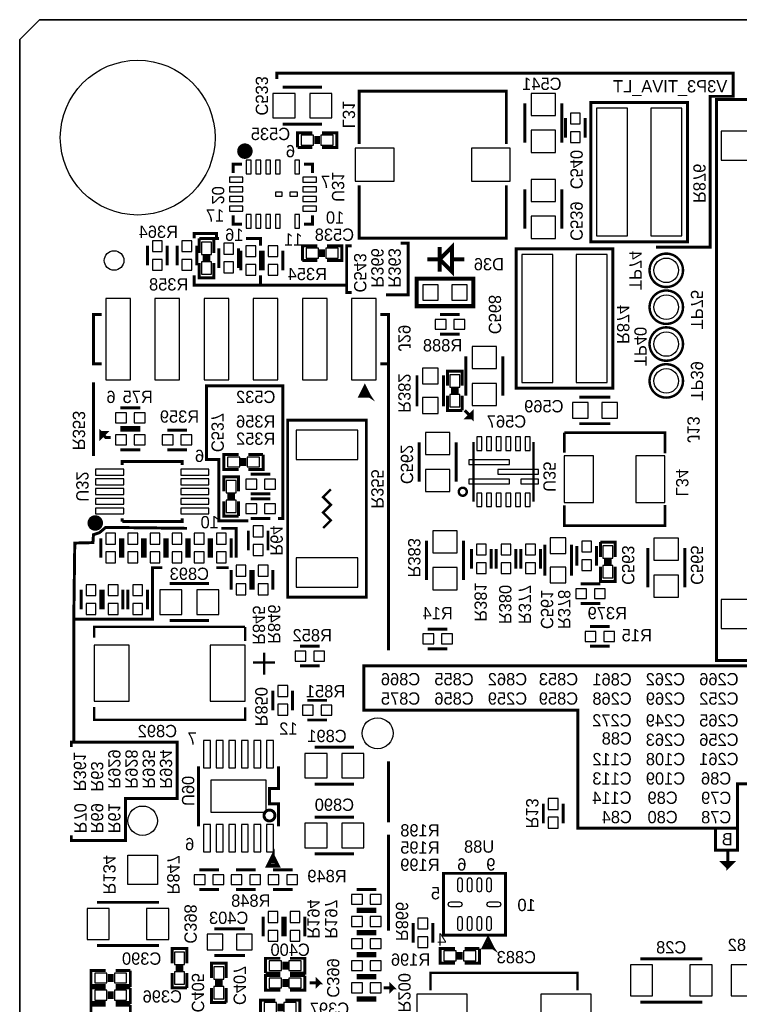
# Model space of a CAD drawing. Extents: x -53 to 531, y -106 to 304.
# Tile 26 of 66: x 0 to 37, y 68 to 119. Entities that reach past the tile are written whole.
import ezdxf
from ezdxf.enums import TextEntityAlignment as Align

# ---------------------------------------------------------------- set-up
doc = ezdxf.new("R2010")
doc.units = 0
for name, color, linetype in [('BOARD_GEOMETRY_OUTLINE', 3, 'CONTINUOUS'), ('BOARD_GEOMETRY_SILKSCREEN_B', 1, 'CONTINUOUS'), ('PACKAGE_GEOMETRY_SILKSCREEN_B', 4, 'CONTINUOUS'), ('PIN_B', 5, 'CONTINUOUS'), ('REF_DES_SILKSCREEN_B', 6, 'CONTINUOUS')]:
    doc.layers.add(name, color=color, linetype=linetype)

msp = doc.modelspace()

# ---------------------------------------------------------------- linework, layer by layer
at = {"layer": 'BOARD_GEOMETRY_OUTLINE'}
for points in [[(2.54, 119.38), (1.016, 119.38), (0, 118.364), (0, 116.84)], [(174.93234, 119.38), (2.54, 119.38)], [(174.93234, 119.38), (2.54, 119.38)], [(0, 116.84), (0, 2.921)]]:
    msp.add_lwpolyline(points, dxfattribs=at)
msp.add_lwpolyline([(177.8, 1.016), (176.784, 0), (175.33874, 0), (1.524, 0), (1.016, 0), (0, 1.016), (0, 2.921), (0, 116.84), (0, 118.364), (1.016, 119.38), (2.54, 119.38), (174.93234, 119.38), (176.784, 119.38), (177.8, 118.364), (177.8, 116.80444), (177.8, 4.445), (177.8, 4.572)], close=True, dxfattribs=at)
at = {"layer": 'BOARD_GEOMETRY_SILKSCREEN_B', "const_width": 0.1524}
for points in [[(32.8676, 107.6198), (35.6616, 107.6198), (35.6616, 115.4176), (36.8554, 115.4176), (36.8554, 116.6114), (13.2842, 116.6114), (13.2842, 116.3066)], [(10.287, 108.077), (10.16, 108.077), (10.16, 108.331), (9.017, 108.331), (9.017, 108.077)], [(11.684, 108.077), (12.446, 108.077), (12.446, 107.696)], [(19.685, 107.823), (20.066, 107.823), (20.066, 105.156), (18.923, 105.156)], [(12.446, 105.664), (16.891, 105.664), (16.891, 107.696), (17.145, 107.696)], [(12.446, 106.172), (12.446, 105.664), (9.017, 105.664), (9.017, 106.172)], [(16.891, 105.664), (16.891, 105.283), (17.145, 105.283)], [(19.05, 101.6), (19.05, 86.9442)], [(3.81, 99.2886), (3.81, 100.6348)], [(11.811, 93.472), (10.287, 93.472), (10.287, 96.647), (9.652, 96.647), (9.652, 100.457), (13.589, 100.457), (13.589, 93.599), (13.335, 93.599)], [(19.05, 100.5332), (19.05, 100.457)], [(3.81, 96.8248), (3.81, 99.9998)], [(19.05, 100.1014), (19.05, 86.7918)], [(22.987, 99.187), (23.368, 98.806), (23.368, 99.06), (23.114, 98.806), (23.368, 98.806)], [(4.699, 97.79), (4.445, 97.79), (4.191, 98.044), (4.191, 97.79), (4.445, 98.044), (4.191, 98.044)], [(8.636, 93.091), (4.445, 93.1418), (4.1148, 92.8624), (3.81, 92.7608), (3.7846, 92.3544), (2.8448, 92.329), (2.794, 88.392), (6.858, 88.392), (6.858, 91.059), (7.366, 91.059)], [(10.414, 93.091), (11.176, 93.091), (11.176, 91.567)], [(10.795, 91.059), (10.16, 91.059)], [(2.794, 88.392), (2.794, 82.042), (2.667, 82.042)], [(42.164, 75.057), (38.735, 75.057), (38.735, 79.883), (37.084, 79.883), (37.084, 77.597), (28.829, 77.597), (28.829, 83.693), (17.78, 83.693), (17.78, 85.979), (43.053, 85.979), (43.053, 82.55), (43.815, 82.55), (43.815, 77.978), (45.974, 77.978), (45.974, 75.057), (44.831, 75.057)], [(2.667, 81.788), (2.667, 82.042), (8.128, 82.042), (8.128, 79.121), (5.461, 79.121), (5.461, 76.962), (2.667, 76.962), (2.667, 77.216)], [(19.05, 81.0514), (19.05, 77.9018)], [(19.05, 80.9244), (19.05, 78.3844)], [(37.084, 77.597), (37.084, 76.454), (35.941, 76.454), (35.941, 77.597)], [(19.05, 77.2668), (19.05, 72.2884)], [(36.576, 76.454), (36.576, 75.565), (36.83, 75.819), (36.322, 75.819), (36.576, 75.565)], [(14.986, 69.596), (15.494, 69.596), (15.367, 69.723), (15.367, 69.469), (15.494, 69.596)], [(18.796, 69.342), (19.304, 69.342), (19.177, 69.469), (19.177, 69.215), (19.304, 69.342)]]:
    msp.add_lwpolyline(points, dxfattribs=at)
at = {"layer": 'PACKAGE_GEOMETRY_SILKSCREEN_B'}
for points, const_width in [([(15.621, 115.8875), (13.589, 115.8875)], 0.1524), ([(17.535906, 112.961928), (17.535906, 115.687094), (25.136094, 115.687094), (25.136094, 112.961928)], 0.150114), ([(26.0985, 115.062), (26.0985, 113.03)], 0.1524), ([(28.0035, 115.062), (28.0035, 113.03)], 0.1524), ([(29.804106, 107.906058), (34.504122, 107.906058), (34.504122, 115.105942), (29.503878, 115.105942), (29.503878, 107.906058), (29.804106, 107.906058)], 0.1524), ([(43.89755, 115.261898), (35.997642, 115.261898), (35.997642, 86.261702), (43.89755, 86.261702), (43.89755, 86.622382)], 0.1524), ([(15.621, 113.9825), (13.589, 113.9825)], 0.1524), ([(28.194, 113.284), (28.194, 114.3)], 0.1524), ([(29.21, 113.284), (29.21, 114.3)], 0.1524), ([(15.113, 113.538), (14.351, 113.538), (14.351, 112.776)], 0.1524), ([(15.621, 112.776), (16.383, 112.776), (16.383, 113.538), (15.621, 113.538)], 0.1524), ([(15.2908, 112.9538), (15.2908, 113.3602)], 0.1524), ([(15.4432, 112.9538), (15.4432, 113.3602)], 0.1524), ([(14.351, 112.776), (15.113, 112.776)], 0.1524), ([(11.030966, 111.463074), (11.030966, 111.912908), (11.481054, 111.912908)], 0.150114), ([(14.680946, 111.912908), (15.131034, 111.912908), (15.131034, 111.463074)], 0.150114), ([(25.136094, 110.812072), (25.136094, 108.086906), (17.535906, 108.086906), (17.535906, 110.812072)], 0.150114), ([(26.0985, 108.585), (26.0985, 110.617)], 0.1524), ([(28.0035, 108.585), (28.0035, 110.617)], 0.1524), ([(11.481054, 108.813092), (11.030966, 108.813092), (11.030966, 109.262926)], 0.150114), ([(11.481054, 108.813092), (11.030966, 108.813092), (11.030966, 109.262926)], 0.150114), ([(15.131034, 109.262926), (15.131034, 108.813092), (14.680946, 108.813092)], 0.150114), ([(10.033, 107.315), (10.033, 108.077), (9.271, 108.077)], 0.1524), ([(9.271, 108.077), (9.271, 107.315)], 0.1524), ([(6.604, 107.696), (6.604, 106.68)], 0.1524), ([(7.62, 107.696), (7.62, 106.68)], 0.1524), ([(8.128, 107.696), (8.128, 106.68)], 0.1524), ([(9.144, 107.696), (9.144, 106.68)], 0.1524), ([(10.287, 107.569), (10.287, 106.553)], 0.1524), ([(11.303, 107.569), (11.303, 106.553)], 0.1524), ([(11.43, 107.442), (11.43, 106.426)], 0.1524), ([(12.446, 107.442), (12.446, 106.426)], 0.1524), ([(12.573, 106.426), (12.573, 107.442)], 0.1524), ([(13.589, 106.426), (13.589, 107.442)], 0.1524), ([(15.367, 107.696), (14.605, 107.696), (14.605, 106.934)], 0.1524), ([(15.5448, 107.1118), (15.5448, 107.5182)], 0.1524), ([(15.6972, 107.1118), (15.6972, 107.5182)], 0.1524), ([(15.875, 106.934), (16.637, 106.934), (16.637, 107.696), (15.875, 107.696)], 0.1524), ([(22.328886, 107.634024), (22.328886, 106.364024), (21.693886, 106.999024), (22.328886, 107.634024)], 0.210058), ([(21.693886, 107.634024), (21.693886, 106.364024)], 0.210058), ([(25.943306, 100.336858), (30.643322, 100.336858), (30.643322, 107.536742), (25.643078, 107.536742), (25.643078, 100.336858), (25.943306, 100.336858)], 0.1524), ([(9.271, 106.807), (9.271, 106.045), (10.033, 106.045), (10.033, 106.807)], 0.1524), ([(9.4488, 107.1372), (9.8552, 107.1372)], 0.1524), ([(9.4488, 106.9848), (9.8552, 106.9848)], 0.1524), ([(14.605, 106.934), (15.367, 106.934)], 0.1524), ([(21.693886, 106.999024), (21.058886, 106.999024)], 0.210058), ([(22.328886, 106.999024), (22.963886, 106.999024)], 0.210058), ([(23.429722, 105.99166), (20.512278, 105.99166), (20.512278, 104.57434), (23.429722, 104.57434), (23.429722, 105.99166)], 0.210058), ([(4.230116, 104.14), (3.81, 104.14), (3.81, 101.6), (4.230116, 101.6)], 0.1524), ([(19.05, 101.6), (19.05, 104.14), (18.629884, 104.14)], 0.1524), ([(22.733, 104.14), (21.717, 104.14)], 0.1524), ([(22.733, 103.124), (21.717, 103.124)], 0.1524), ([(23.0505, 101.981), (23.0505, 99.949)], 0.1524), ([(24.9555, 101.981), (24.9555, 99.949)], 0.1524), ([(19.05, 101.6), (18.629884, 101.6)], 0.1524), ([(22.86, 100.457), (22.86, 101.219), (22.098, 101.219), (22.098, 100.457)], 0.1524), ([(20.5232, 101.0031), (20.5232, 99.4029)], 0.1524), ([(21.8948, 99.4029), (21.8948, 101.0031)], 0.1524), ([(18.079974, 99.920044), (17.580102, 99.920044), (17.830038, 100.419916), (18.079974, 99.920044), (17.679924, 100.02012), (17.880076, 100.220018), (18.079974, 99.920044), (17.78, 100.119942)], 0.1524), ([(22.6822, 100.2792), (22.2758, 100.2792)], 0.1524), ([(22.098, 99.949), (22.098, 99.187), (22.86, 99.187)], 0.1524), ([(22.6822, 100.1268), (22.2758, 100.1268)], 0.1524), ([(22.86, 99.187), (22.86, 99.949)], 0.1524), ([(30.5181, 99.8728), (28.9179, 99.8728)], 0.1524), ([(5.207, 99.314), (6.223, 99.314)], 0.1524), ([(17.907, 89.535), (17.907, 98.679), (13.843, 98.679), (13.843, 89.535), (17.907, 89.535)], 0.1524), ([(5.207, 98.298), (6.223, 98.298)], 0.1524), ([(5.207, 98.171), (6.223, 98.171)], 0.1524), ([(8.636, 98.171), (7.62, 98.171)], 0.1524), ([(28.9179, 98.5012), (30.5181, 98.5012)], 0.1524), ([(28.134056, 98.036126), (33.333944, 98.036126), (33.333944, 96.970088)], 0.127), ([(28.134056, 97.003362), (28.134056, 98.036126)], 0.127), ([(5.207, 97.155), (6.223, 97.155)], 0.1524), ([(8.636, 97.155), (7.62, 97.155)], 0.1524), ([(20.6375, 97.536), (20.6375, 95.504)], 0.1524), ([(22.5425, 97.536), (22.5425, 95.504)], 0.1524), ([(23.438612, 97.561908), (23.438612, 94.462092)], 0.119888), ([(26.548588, 97.561908), (26.548588, 94.462092)], 0.119888), ([(11.303, 96.901), (10.541, 96.901), (10.541, 96.139), (11.303, 96.139)], 0.1524), ([(11.4808, 96.7232), (11.4808, 96.3168)], 0.1524), ([(11.6332, 96.7232), (11.6332, 96.3168)], 0.1524), ([(11.811, 96.139), (12.573, 96.139), (12.573, 96.901)], 0.1524), ([(12.573, 96.901), (11.811, 96.901)], 0.1524), ([(5.296916, 96.36633), (5.296916, 96.541336), (8.396732, 96.541336), (8.396732, 96.36633)], 0.150114), ([(11.303, 94.996), (11.303, 95.758), (10.541, 95.758), (10.541, 94.996)], 0.1524), ([(11.938, 95.885), (12.954, 95.885)], 0.1524), ([(15.675102, 93.107002), (16.074898, 93.507052), (15.675102, 93.907102), (16.074898, 94.306898), (15.675102, 94.706948), (16.074898, 95.106998)], 0.127), ([(11.1252, 94.8182), (10.7188, 94.8182)], 0.1524), ([(11.1252, 94.6658), (10.7188, 94.6658)], 0.1524), ([(11.938, 94.869), (12.954, 94.869)], 0.1524), ([(11.938, 94.615), (12.954, 94.615)], 0.1524), ([(10.541, 94.488), (10.541, 93.726), (11.303, 93.726)], 0.1524), ([(11.303, 93.726), (11.303, 94.488)], 0.1524), ([(33.333944, 94.293436), (33.333944, 93.225874), (28.134056, 93.225874), (28.134056, 94.285054)], 0.127), ([(8.396732, 93.616526), (8.396732, 93.44152), (5.296916, 93.44152)], 0.150114), ([(5.296916, 93.44152), (5.296916, 93.616526)], 0.150114), ([(11.938, 93.599), (12.954, 93.599)], 0.1524), ([(4.191, 92.583), (4.191, 91.567)], 0.1524), ([(5.207, 92.583), (5.207, 91.567)], 0.1524), ([(5.334, 92.583), (5.334, 91.567)], 0.1524), ([(6.35, 92.583), (6.35, 91.567)], 0.1524), ([(6.477, 91.567), (6.477, 92.583)], 0.1524), ([(7.493, 91.567), (7.493, 92.583)], 0.1524), ([(7.62, 92.583), (7.62, 91.567)], 0.1524), ([(8.636, 92.583), (8.636, 91.567)], 0.1524), ([(8.763, 91.567), (8.763, 92.583)], 0.1524), ([(9.779, 91.567), (9.779, 92.583)], 0.1524), ([(9.906, 91.567), (9.906, 92.583)], 0.1524), ([(10.922, 91.567), (10.922, 92.583)], 0.1524), ([(11.811, 92.964), (11.811, 91.948)], 0.1524), ([(12.827, 92.964), (12.827, 91.948)], 0.1524), ([(21.0185, 90.424), (21.0185, 92.456)], 0.1524), ([(22.9235, 90.424), (22.9235, 92.456)], 0.1524), ([(27.1272, 92.2401), (27.1272, 90.6399)], 0.1524), ([(28.4988, 90.6399), (28.4988, 92.2401)], 0.1524), ([(28.7782, 91.1606), (28.7782, 92.1766)], 0.1524), ([(29.7942, 91.1606), (29.7942, 92.1766)], 0.1524), ([(30.7594, 91.6178), (30.7594, 92.3798), (29.9974, 92.3798)], 0.1524), ([(29.9974, 92.3798), (29.9974, 91.6178)], 0.1524), ([(32.4485, 90.043), (32.4485, 92.075)], 0.1524), ([(34.3535, 90.043), (34.3535, 92.075)], 0.1524), ([(23.3426, 91.0082), (23.3426, 92.0242)], 0.1524), ([(24.3586, 91.0082), (24.3586, 92.0242)], 0.1524), ([(24.6126, 92.0242), (24.6126, 91.0082)], 0.1524), ([(25.6286, 92.0242), (25.6286, 91.0082)], 0.1524), ([(25.8826, 91.0082), (25.8826, 92.0242)], 0.1524), ([(26.8986, 91.0082), (26.8986, 92.0242)], 0.1524), ([(29.9974, 91.1098), (29.9974, 90.3478), (30.7594, 90.3478), (30.7594, 91.1098)], 0.1524), ([(30.1752, 91.44), (30.5816, 91.44)], 0.1524), ([(30.1752, 91.2876), (30.5816, 91.2876)], 0.1524), ([(10.922, 89.916), (10.922, 90.932)], 0.1524), ([(11.938, 89.916), (11.938, 90.932)], 0.1524), ([(12.065, 89.916), (12.065, 90.932)], 0.1524), ([(13.081, 89.916), (13.081, 90.932)], 0.1524), ([(7.747, 90.2335), (9.779, 90.2335)], 0.1524), ([(28.9814, 90.2208), (29.9974, 90.2208)], 0.1524), ([(3.175, 89.916), (3.175, 88.9)], 0.1524), ([(4.191, 89.916), (4.191, 88.9)], 0.1524), ([(4.318, 88.9), (4.318, 89.916)], 0.1524), ([(5.334, 88.9), (5.334, 89.916)], 0.1524), ([(5.588, 88.9), (5.588, 89.916)], 0.1524), ([(6.604, 88.9), (6.604, 89.916)], 0.1524), ([(28.9814, 89.2048), (29.9974, 89.2048)], 0.1524), ([(11.646916, 87.998046), (3.847084, 87.998046), (3.847084, 87.434674)], 0.127), ([(7.747, 88.3285), (9.779, 88.3285)], 0.1524), ([(11.646916, 87.260176), (11.646916, 87.998046)], 0.127), ([(30.48, 88.011), (29.464, 88.011)], 0.1524), ([(22.098, 87.884), (21.082, 87.884)], 0.1524), ([(14.478, 86.995), (15.494, 86.995)], 0.1524), ([(30.48, 86.995), (29.464, 86.995)], 0.1524), ([(12.6238, 86.6648), (12.6238, 85.5218)], 0.127), ([(22.098, 86.868), (21.082, 86.868)], 0.1524), ([(12.0523, 86.1568), (13.1953, 86.1568)], 0.127), ([(14.478, 85.979), (15.494, 85.979)], 0.1524), ([(13.081, 83.693), (13.081, 84.709)], 0.1524), ([(14.097, 83.693), (14.097, 84.709)], 0.1524), ([(15.875, 84.201), (14.859, 84.201)], 0.1524), ([(3.847084, 83.856322), (3.847084, 83.197954), (11.646916, 83.197954), (11.646916, 83.834478)], 0.127), ([(15.875, 83.185), (14.859, 83.185)], 0.1524), ([(17.272, 81.7753), (15.24, 81.7753)], 0.1524), ([(9.232392, 77.697076), (9.232392, 80.798924)], 0.1524), ([(13.373608, 80.798924), (13.373608, 79.64805), (12.902946, 79.64805), (12.902946, 78.84795), (13.373608, 78.84795), (13.373608, 77.697076)], 0.1524), ([(17.272, 79.8703), (15.24, 79.8703)], 0.1524), ([(27.051, 78.867), (27.051, 77.851)], 0.1524), ([(28.067, 78.867), (28.067, 77.851)], 0.1524), ([(17.272, 78.1685), (15.24, 78.1685)], 0.1524), ([(13.079222, 76.151232), (13.329158, 75.651106), (12.829286, 75.651106), (13.079222, 76.151232), (13.079222, 75.751182)], 0.199898), ([(17.272, 76.2635), (15.24, 76.2635)], 0.1524), ([(9.271, 75.438), (10.287, 75.438)], 0.1524), ([(11.176, 75.438), (12.192, 75.438)], 0.1524), ([(13.081, 75.438), (14.097, 75.438)], 0.1524), ([(24.394922, 75.259946), (21.895054, 75.259946), (21.895054, 72.060054), (25.094946, 72.060054), (25.094946, 75.259946), (24.394922, 75.259946)], 0.1524), ([(9.271, 74.422), (10.287, 74.422)], 0.1524), ([(11.176, 74.422), (12.192, 74.422)], 0.1524), ([(13.081, 74.422), (14.097, 74.422)], 0.1524), ([(17.399, 74.422), (18.415, 74.422)], 0.1524), ([(3.9878, 73.7616), (7.1882, 73.7616)], 0.1524), ([(17.399, 73.406), (18.415, 73.406)], 0.1524), ([(17.399, 73.279), (18.415, 73.279)], 0.1524), ([(12.573, 72.009), (12.573, 73.025)], 0.1524), ([(13.589, 72.009), (13.589, 73.025)], 0.1524), ([(13.716, 72.009), (13.716, 73.025)], 0.1524), ([(14.732, 72.009), (14.732, 73.025)], 0.1524), ([(11.6459, 72.39), (10.0457, 72.39)], 0.1524), ([(17.399, 72.263), (18.415, 72.263)], 0.1524), ([(20.32, 72.6948), (20.32, 71.6788)], 0.1524), ([(21.336, 72.6948), (21.336, 71.6788)], 0.1524), ([(17.399, 72.136), (18.415, 72.136)], 0.1524), ([(24.44496, 71.410068), (23.945088, 71.410068), (24.195024, 71.90994), (24.44496, 71.410068), (24.04491, 71.50989), (24.245062, 71.710042), (24.44496, 71.410068), (24.144986, 71.609966)], 0.1524), ([(7.1882, 71.5264), (3.9878, 71.5264)], 0.1524), ([(8.636, 70.612), (8.636, 71.374), (7.874, 71.374), (7.874, 70.612)], 0.1524), ([(22.479, 71.374), (21.717, 71.374), (21.717, 70.612), (22.479, 70.612)], 0.1524), ([(22.6568, 71.1962), (22.6568, 70.7898)], 0.1524), ([(22.8092, 71.1962), (22.8092, 70.7898)], 0.1524), ([(22.987, 70.612), (23.749, 70.612), (23.749, 71.374)], 0.1524), ([(23.749, 71.374), (22.987, 71.374)], 0.1524), ([(10.0457, 71.0184), (11.6459, 71.0184)], 0.1524), ([(13.462, 70.866), (12.7, 70.866), (12.7, 70.104)], 0.1524), ([(13.6398, 70.2818), (13.6398, 70.6882)], 0.1524), ([(13.7922, 70.2818), (13.7922, 70.6882)], 0.1524), ([(13.97, 70.104), (14.732, 70.104), (14.732, 70.866), (13.97, 70.866)], 0.1524), ([(17.399, 71.12), (18.415, 71.12)], 0.1524), ([(17.399, 70.993), (18.415, 70.993)], 0.1524), ([(32.0548, 70.8406), (35.2552, 70.8406)], 0.1524), ([(4.445, 70.231), (3.683, 70.231), (3.683, 69.469), (4.445, 69.469)], 0.1524), ([(4.953, 69.469), (5.715, 69.469), (5.715, 70.231)], 0.1524), ([(5.715, 70.231), (4.953, 70.231)], 0.1524), ([(8.4582, 70.4342), (8.0518, 70.4342)], 0.1524), ([(8.4582, 70.2818), (8.0518, 70.2818)], 0.1524), ([(10.668, 69.85), (10.668, 70.612), (9.906, 70.612), (9.906, 69.85)], 0.1524), ([(4.6228, 70.0532), (4.6228, 69.6468)], 0.1524), ([(4.7752, 70.0532), (4.7752, 69.6468)], 0.1524), ([(7.874, 70.104), (7.874, 69.342), (8.636, 69.342)], 0.1524), ([(8.636, 69.342), (8.636, 70.104)], 0.1524), ([(10.4902, 69.6722), (10.0838, 69.6722)], 0.1524), ([(12.7, 70.104), (13.462, 70.104)], 0.1524), ([(13.462, 69.977), (12.7, 69.977), (12.7, 69.215), (13.462, 69.215)], 0.1524), ([(13.6398, 69.7992), (13.6398, 69.3928)], 0.1524), ([(13.7922, 69.7992), (13.7922, 69.3928)], 0.1524), ([(13.97, 69.215), (14.732, 69.215), (14.732, 69.977)], 0.1524), ([(14.732, 69.977), (13.97, 69.977)], 0.1524), ([(17.399, 69.977), (18.415, 69.977)], 0.1524), ([(17.399, 69.85), (18.415, 69.85)], 0.1524), ([(28.81884, 69.215), (28.81884, 70.11797), (21.21916, 70.11797), (21.21916, 69.215)], 0.127), ([(4.445, 69.342), (3.683, 69.342), (3.683, 68.58), (4.445, 68.58)], 0.1524), ([(4.6228, 69.1642), (4.6228, 68.7578)], 0.1524), ([(4.7752, 69.1642), (4.7752, 68.7578)], 0.1524), ([(4.953, 68.58), (5.715, 68.58), (5.715, 69.342)], 0.1524), ([(5.715, 69.342), (4.953, 69.342)], 0.1524), ([(9.906, 69.342), (9.906, 68.58), (10.668, 68.58)], 0.1524), ([(10.4902, 69.5198), (10.0838, 69.5198)], 0.1524), ([(10.668, 68.58), (10.668, 69.342)], 0.1524), ([(13.208, 68.707), (12.446, 68.707), (12.446, 67.945)], 0.1524), ([(13.716, 67.945), (14.478, 67.945), (14.478, 68.707), (13.716, 68.707)], 0.1524), ([(17.399, 68.834), (18.415, 68.834)], 0.1524), ([(17.399, 68.707), (18.415, 68.707)], 0.1524), ([(4.445, 68.453), (3.683, 68.453), (3.683, 67.691), (4.445, 67.691)], 0.1524), ([(4.953, 67.691), (5.715, 67.691), (5.715, 68.453)], 0.1524), ([(5.715, 68.453), (4.953, 68.453)], 0.1524), ([(13.3858, 68.1228), (13.3858, 68.5292)], 0.1524), ([(13.5382, 68.1228), (13.5382, 68.5292)], 0.1524), ([(35.2552, 68.6054), (32.0548, 68.6054)], 0.1524)]:
    msp.add_lwpolyline(points, dxfattribs=dict(at, const_width=const_width))
for points, const_width in [([(11.833606, 112.585754, 0.99973), (11.433556, 112.585754, 1.00027), (11.833606, 112.585754)], 0.40005), ([(34.2646, 106.426, 1), (32.5374, 106.426, 1), (34.2646, 106.426)], 0.127), ([(34.2646, 104.521, 1), (32.5374, 104.521, 1), (34.2646, 104.521)], 0.127), ([(34.2646, 102.616, 1), (32.5374, 102.616, 1), (34.2646, 102.616)], 0.127), ([(34.2646, 100.711, 1), (32.5374, 100.711, 1), (34.2646, 100.711)], 0.127), ([(23.095204, 94.981776, 0.999985), (22.681438, 94.98203, 1.000015), (23.095204, 94.981776)], 0.127), ([(4.102608, 93.366844, 0.999786), (3.701796, 93.367098, 1.000215), (4.102608, 93.366844)], 0.40005), ([(13.185648, 78.248002, 0.999993), (12.620244, 78.248002, 1.000007), (13.185648, 78.248002)], 0.1524)]:
    msp.add_lwpolyline(points, format="xyb", dxfattribs=dict(at, const_width=const_width))
at = {"layer": 'PIN_B'}
for points in [[(13.081, 114.3), (14.224, 114.3), (14.224, 115.57), (13.081, 115.57)], [(14.986, 114.3), (16.129, 114.3), (16.129, 115.57), (14.986, 115.57)], [(27.686, 114.427), (27.686, 115.57), (26.416, 115.57), (26.416, 114.427)], [(28.956, 113.9952), (28.956, 114.554), (28.448, 114.554), (28.448, 113.9952)], [(29.803852, 114.808), (29.803852, 108.204), (31.404052, 108.204), (31.404052, 114.808)], [(32.603948, 114.808), (32.603948, 108.204), (34.204148, 108.204), (34.204148, 114.808)], [(27.686, 112.522), (27.686, 113.665), (26.416, 113.665), (26.416, 112.522)], [(28.956, 113.03), (28.956, 113.5888), (28.448, 113.5888), (28.448, 113.03)], [(38.147498, 113.611152), (36.242498, 113.611152), (36.242498, 112.112552), (38.147498, 112.112552)], [(14.5415, 113.411), (14.5415, 112.903), (15.1765, 112.903), (15.1765, 113.411)], [(15.5575, 113.411), (15.5575, 112.903), (16.1925, 112.903), (16.1925, 113.411)], [(19.336004, 112.737011), (17.336008, 112.737011), (17.336008, 111.036989), (19.336004, 111.036989)], [(25.335992, 112.737011), (23.335996, 112.737011), (23.335996, 111.036989), (25.335992, 111.036989)], [(11.956034, 111.413036), (11.956034, 112.11306), (11.706098, 112.11306), (11.706098, 111.413036)], [(12.455906, 111.413036), (12.455906, 112.11306), (12.20597, 112.11306), (12.20597, 111.413036)], [(12.956032, 111.413036), (12.956032, 112.11306), (12.706096, 112.11306), (12.706096, 111.413036)], [(13.455904, 111.413036), (13.455904, 112.11306), (13.205968, 112.11306), (13.205968, 111.413036)], [(14.455902, 111.413036), (14.455902, 112.11306), (14.205966, 112.11306), (14.205966, 111.413036)], [(10.831068, 110.988094), (11.531092, 110.988094), (11.531092, 111.23803), (10.831068, 111.23803)], [(14.630908, 110.988094), (15.330932, 110.988094), (15.330932, 111.23803), (14.630908, 111.23803)], [(26.416, 111.125), (26.416, 109.982), (27.686, 109.982), (27.686, 111.125)], [(10.831068, 110.487968), (11.531092, 110.487968), (11.531092, 110.737904), (10.831068, 110.737904)], [(13.56614, 110.253018), (13.56614, 110.472982), (13.206222, 110.472982), (13.206222, 110.253018)], [(14.35608, 110.253018), (14.35608, 110.472982), (13.95603, 110.472982), (13.95603, 110.253018)], [(14.630908, 110.487968), (15.330932, 110.487968), (15.330932, 110.737904), (14.630908, 110.737904)], [(10.831068, 109.988096), (11.531092, 109.988096), (11.531092, 110.238032), (10.831068, 110.238032)], [(14.630908, 109.988096), (15.330932, 109.988096), (15.330932, 110.238032), (14.630908, 110.238032)], [(10.831068, 109.48797), (11.531092, 109.48797), (11.531092, 109.737906), (10.831068, 109.737906)], [(14.630908, 109.48797), (15.330932, 109.48797), (15.330932, 109.737906), (14.630908, 109.737906)], [(11.956034, 108.61294), (11.956034, 109.312964), (11.706098, 109.312964), (11.706098, 108.61294)], [(12.455906, 108.61294), (12.455906, 109.312964), (12.20597, 109.312964), (12.20597, 108.61294)], [(12.956032, 108.61294), (12.956032, 109.312964), (12.706096, 109.312964), (12.706096, 108.61294)], [(13.455904, 108.61294), (13.455904, 109.312964), (13.205968, 109.312964), (13.205968, 108.61294)], [(14.455902, 108.61294), (14.455902, 109.312964), (14.205966, 109.312964), (14.205966, 108.61294)], [(26.416, 109.22), (26.416, 108.077), (27.686, 108.077), (27.686, 109.22)], [(6.858, 107.95), (6.858, 107.3912), (7.366, 107.3912), (7.366, 107.95)], [(8.382, 107.95), (8.382, 107.3912), (8.89, 107.3912), (8.89, 107.95)], [(9.906, 107.8865), (9.398, 107.8865), (9.398, 107.2515), (9.906, 107.2515)], [(10.541, 107.823), (10.541, 107.2642), (11.049, 107.2642), (11.049, 107.823)], [(11.684, 107.696), (11.684, 107.1372), (12.192, 107.1372), (12.192, 107.696)], [(13.335, 107.1372), (13.335, 107.696), (12.827, 107.696), (12.827, 107.1372)], [(14.7955, 107.569), (14.7955, 107.061), (15.4305, 107.061), (15.4305, 107.569)], [(15.8115, 107.569), (15.8115, 107.061), (16.4465, 107.061), (16.4465, 107.569)], [(6.858, 106.9848), (6.858, 106.426), (7.366, 106.426), (7.366, 106.9848)], [(8.382, 106.9848), (8.382, 106.426), (8.89, 106.426), (8.89, 106.9848)], [(9.906, 106.8705), (9.398, 106.8705), (9.398, 106.2355), (9.906, 106.2355)], [(25.943052, 107.2388), (25.943052, 100.6348), (27.543252, 100.6348), (27.543252, 107.2388)], [(28.743148, 107.2388), (28.743148, 100.6348), (30.343348, 100.6348), (30.343348, 107.2388)], [(10.541, 106.8578), (10.541, 106.299), (11.049, 106.299), (11.049, 106.8578)], [(11.684, 106.7308), (11.684, 106.172), (12.192, 106.172), (12.192, 106.7308)], [(13.335, 106.172), (13.335, 106.7308), (12.827, 106.7308), (12.827, 106.172)], [(21.614638, 104.8893), (21.614638, 105.6767), (20.827238, 105.6767), (20.827238, 104.8893)], [(23.114762, 104.8893), (23.114762, 105.6767), (22.327362, 105.6767), (22.327362, 104.8893)], [(5.715, 100.7745), (5.715, 104.9655), (4.445, 104.9655), (4.445, 100.7745)], [(8.255, 100.7745), (8.255, 104.9655), (6.985, 104.9655), (6.985, 100.7745)], [(10.795, 100.7745), (10.795, 104.9655), (9.525, 104.9655), (9.525, 100.7745)], [(13.335, 100.7745), (13.335, 104.9655), (12.065, 104.9655), (12.065, 100.7745)], [(15.875, 100.7745), (15.875, 104.9655), (14.605, 104.9655), (14.605, 100.7745)], [(18.415, 100.7745), (18.415, 104.9655), (17.145, 104.9655), (17.145, 100.7745)], [(22.0218, 103.886), (21.463, 103.886), (21.463, 103.378), (22.0218, 103.378)], [(22.987, 103.886), (22.4282, 103.886), (22.4282, 103.378), (22.987, 103.378)], [(24.638, 101.346), (24.638, 102.489), (23.368, 102.489), (23.368, 101.346)], [(21.6154, 100.5586), (21.6154, 101.3714), (20.8026, 101.3714), (20.8026, 100.5586)], [(22.225, 100.3935), (22.733, 100.3935), (22.733, 101.0285), (22.225, 101.0285)], [(24.638, 99.441), (24.638, 100.584), (23.368, 100.584), (23.368, 99.441)], [(21.6154, 99.0346), (21.6154, 99.8474), (20.8026, 99.8474), (20.8026, 99.0346)], [(22.225, 99.3775), (22.733, 99.3775), (22.733, 100.0125), (22.225, 100.0125)], [(28.5496, 98.7806), (29.3624, 98.7806), (29.3624, 99.5934), (28.5496, 99.5934)], [(30.0736, 98.7806), (30.8864, 98.7806), (30.8864, 99.5934), (30.0736, 99.5934)], [(4.953, 98.552), (5.5118, 98.552), (5.5118, 99.06), (4.953, 99.06)], [(5.9182, 98.552), (6.477, 98.552), (6.477, 99.06), (5.9182, 99.06)], [(4.953, 97.409), (5.5118, 97.409), (5.5118, 97.917), (4.953, 97.917)], [(5.9182, 97.409), (6.477, 97.409), (6.477, 97.917), (5.9182, 97.917)], [(7.9248, 97.917), (7.366, 97.917), (7.366, 97.409), (7.9248, 97.409)], [(8.89, 97.917), (8.3312, 97.917), (8.3312, 97.409), (8.89, 97.409)], [(14.2875, 96.647), (17.4625, 96.647), (17.4625, 98.171), (14.2875, 98.171)], [(22.225, 96.901), (22.225, 98.044), (20.955, 98.044), (20.955, 96.901)], [(23.868634, 97.812098), (23.618698, 97.812098), (23.618698, 97.112074), (23.868634, 97.112074)], [(24.368506, 97.812098), (24.11857, 97.812098), (24.11857, 97.112074), (24.368506, 97.112074)], [(24.868632, 97.812098), (24.618696, 97.812098), (24.618696, 97.112074), (24.868632, 97.112074)], [(25.368504, 97.812098), (25.118568, 97.812098), (25.118568, 97.112074), (25.368504, 97.112074)], [(25.86863, 97.812098), (25.618694, 97.812098), (25.618694, 97.112074), (25.86863, 97.112074)], [(26.368502, 97.812098), (26.118566, 97.812098), (26.118566, 97.112074), (26.368502, 97.112074)], [(11.3665, 96.266), (11.3665, 96.774), (10.7315, 96.774), (10.7315, 96.266)], [(12.3825, 96.266), (12.3825, 96.774), (11.7475, 96.774), (11.7475, 96.266)], [(28.134056, 96.831023), (28.134056, 94.430977), (29.63418, 94.430977), (29.63418, 96.831023)], [(31.83382, 96.831023), (31.83382, 94.430977), (33.333944, 94.430977), (33.333944, 96.831023)], [(23.193502, 96.637094), (23.193502, 96.387158), (25.293574, 96.387158), (25.293574, 96.637094)], [(3.921887, 96.141413), (3.921887, 95.841439), (5.371973, 95.841439), (5.371973, 96.141413)], [(8.321675, 96.141413), (8.321675, 95.841439), (9.771761, 95.841439), (9.771761, 96.141413)], [(22.225, 94.996), (22.225, 96.139), (20.955, 96.139), (20.955, 94.996)], [(24.693626, 96.136968), (24.693626, 95.887032), (26.793698, 95.887032), (26.793698, 96.136968)], [(3.921887, 95.641287), (3.921887, 95.341313), (5.371973, 95.341313), (5.371973, 95.641287)], [(8.321675, 95.641287), (8.321675, 95.341313), (9.771761, 95.341313), (9.771761, 95.641287)], [(10.668, 94.9325), (11.176, 94.9325), (11.176, 95.5675), (10.668, 95.5675)], [(11.684, 95.123), (12.2428, 95.123), (12.2428, 95.631), (11.684, 95.631)], [(12.6492, 95.123), (13.208, 95.123), (13.208, 95.631), (12.6492, 95.631)], [(23.193502, 95.636842), (23.193502, 95.386906), (25.293574, 95.386906), (25.293574, 95.636842)], [(25.893649, 95.636842), (25.893649, 95.386906), (26.793571, 95.386906), (26.793571, 95.636842)], [(3.921887, 95.141415), (3.921887, 94.841441), (5.371973, 94.841441), (5.371973, 95.141415)], [(8.321675, 95.141415), (8.321675, 94.841441), (9.771761, 94.841441), (9.771761, 95.141415)], [(23.868634, 94.911926), (23.618698, 94.911926), (23.618698, 94.211902), (23.868634, 94.211902)], [(24.368506, 94.911926), (24.11857, 94.911926), (24.11857, 94.211902), (24.368506, 94.211902)], [(24.868632, 94.911926), (24.618696, 94.911926), (24.618696, 94.211902), (24.868632, 94.211902)], [(25.368504, 94.911926), (25.118568, 94.911926), (25.118568, 94.211902), (25.368504, 94.211902)], [(25.86863, 94.911926), (25.618694, 94.911926), (25.618694, 94.211902), (25.86863, 94.211902)], [(26.368502, 94.911926), (26.118566, 94.911926), (26.118566, 94.211902), (26.368502, 94.211902)], [(3.921887, 94.641543), (3.921887, 94.341569), (5.371973, 94.341569), (5.371973, 94.641543)], [(8.321675, 94.641543), (8.321675, 94.341569), (9.771761, 94.341569), (9.771761, 94.641543)], [(10.668, 93.9165), (11.176, 93.9165), (11.176, 94.5515), (10.668, 94.5515)], [(11.684, 93.853), (12.2428, 93.853), (12.2428, 94.361), (11.684, 94.361)], [(12.6492, 93.853), (13.208, 93.853), (13.208, 94.361), (12.6492, 94.361)], [(3.921887, 94.141417), (3.921887, 93.841443), (5.371973, 93.841443), (5.371973, 94.141417)], [(8.321675, 94.141417), (8.321675, 93.841443), (9.771761, 93.841443), (9.771761, 94.141417)], [(12.065, 93.218), (12.065, 92.6592), (12.573, 92.6592), (12.573, 93.218)], [(4.445, 92.837), (4.445, 92.2782), (4.953, 92.2782), (4.953, 92.837)], [(5.588, 92.837), (5.588, 92.2782), (6.096, 92.2782), (6.096, 92.837)], [(7.239, 92.2782), (7.239, 92.837), (6.731, 92.837), (6.731, 92.2782)], [(7.874, 92.837), (7.874, 92.2782), (8.382, 92.2782), (8.382, 92.837)], [(9.525, 92.2782), (9.525, 92.837), (9.017, 92.837), (9.017, 92.2782)], [(10.668, 92.2782), (10.668, 92.837), (10.16, 92.837), (10.16, 92.2782)], [(21.336, 92.964), (21.336, 91.821), (22.606, 91.821), (22.606, 92.964)], [(12.065, 92.2528), (12.065, 91.694), (12.573, 91.694), (12.573, 92.2528)], [(24.1046, 91.7194), (24.1046, 92.2782), (23.5966, 92.2782), (23.5966, 91.7194)], [(24.8666, 92.2782), (24.8666, 91.7194), (25.3746, 91.7194), (25.3746, 92.2782)], [(26.6446, 91.7194), (26.6446, 92.2782), (26.1366, 92.2782), (26.1366, 91.7194)], [(28.2194, 91.7956), (28.2194, 92.6084), (27.4066, 92.6084), (27.4066, 91.7956)], [(29.5402, 91.8718), (29.5402, 92.4306), (29.0322, 92.4306), (29.0322, 91.8718)], [(30.6324, 92.1893), (30.1244, 92.1893), (30.1244, 91.5543), (30.6324, 91.5543)], [(32.766, 92.583), (32.766, 91.44), (34.036, 91.44), (34.036, 92.583)], [(4.445, 91.8718), (4.445, 91.313), (4.953, 91.313), (4.953, 91.8718)], [(5.588, 91.8718), (5.588, 91.313), (6.096, 91.313), (6.096, 91.8718)], [(7.239, 91.313), (7.239, 91.8718), (6.731, 91.8718), (6.731, 91.313)], [(7.874, 91.8718), (7.874, 91.313), (8.382, 91.313), (8.382, 91.8718)], [(9.525, 91.313), (9.525, 91.8718), (9.017, 91.8718), (9.017, 91.313)], [(10.668, 91.313), (10.668, 91.8718), (10.16, 91.8718), (10.16, 91.313)], [(11.684, 90.6272), (11.684, 91.186), (11.176, 91.186), (11.176, 90.6272)], [(12.827, 90.6272), (12.827, 91.186), (12.319, 91.186), (12.319, 90.6272)], [(14.2875, 90.043), (17.4625, 90.043), (17.4625, 91.567), (14.2875, 91.567)], [(24.1046, 90.7542), (24.1046, 91.313), (23.5966, 91.313), (23.5966, 90.7542)], [(24.8666, 91.313), (24.8666, 90.7542), (25.3746, 90.7542), (25.3746, 91.313)], [(26.6446, 90.7542), (26.6446, 91.313), (26.1366, 91.313), (26.1366, 90.7542)], [(29.5402, 90.9066), (29.5402, 91.4654), (29.0322, 91.4654), (29.0322, 90.9066)], [(30.6324, 91.1733), (30.1244, 91.1733), (30.1244, 90.5383), (30.6324, 90.5383)], [(21.336, 91.059), (21.336, 89.916), (22.606, 89.916), (22.606, 91.059)], [(28.2194, 90.2716), (28.2194, 91.0844), (27.4066, 91.0844), (27.4066, 90.2716)], [(32.766, 90.678), (32.766, 89.535), (34.036, 89.535), (34.036, 90.678)], [(3.429, 90.17), (3.429, 89.6112), (3.937, 89.6112), (3.937, 90.17)], [(5.08, 89.6112), (5.08, 90.17), (4.572, 90.17), (4.572, 89.6112)], [(6.35, 89.6112), (6.35, 90.17), (5.842, 90.17), (5.842, 89.6112)], [(11.684, 89.662), (11.684, 90.2208), (11.176, 90.2208), (11.176, 89.662)], [(12.827, 89.662), (12.827, 90.2208), (12.319, 90.2208), (12.319, 89.662)], [(8.382, 89.916), (7.239, 89.916), (7.239, 88.646), (8.382, 88.646)], [(10.287, 89.916), (9.144, 89.916), (9.144, 88.646), (10.287, 88.646)], [(28.7274, 89.4588), (29.2862, 89.4588), (29.2862, 89.9668), (28.7274, 89.9668)], [(29.6926, 89.4588), (30.2514, 89.4588), (30.2514, 89.9668), (29.6926, 89.9668)], [(3.429, 89.2048), (3.429, 88.646), (3.937, 88.646), (3.937, 89.2048)], [(5.08, 88.646), (5.08, 89.2048), (4.572, 89.2048), (4.572, 88.646)], [(6.35, 88.646), (6.35, 89.2048), (5.842, 89.2048), (5.842, 88.646)], [(38.147498, 89.411048), (36.242498, 89.411048), (36.242498, 87.912448), (38.147498, 87.912448)], [(21.3868, 87.63), (20.828, 87.63), (20.828, 87.122), (21.3868, 87.122)], [(22.352, 87.63), (21.7932, 87.63), (21.7932, 87.122), (22.352, 87.122)], [(29.7688, 87.757), (29.21, 87.757), (29.21, 87.249), (29.7688, 87.249)], [(30.734, 87.757), (30.1752, 87.757), (30.1752, 87.249), (30.734, 87.249)], [(5.648706, 84.1502), (5.648706, 87.0458), (3.845306, 87.0458), (3.845306, 84.1502)], [(11.648694, 84.1502), (11.648694, 87.0458), (9.845294, 87.0458), (9.845294, 84.1502)], [(14.224, 86.233), (14.7828, 86.233), (14.7828, 86.741), (14.224, 86.741)], [(15.1892, 86.233), (15.748, 86.233), (15.748, 86.741), (15.1892, 86.741)], [(13.843, 84.4042), (13.843, 84.963), (13.335, 84.963), (13.335, 84.4042)], [(13.843, 83.439), (13.843, 83.9978), (13.335, 83.9978), (13.335, 83.439)], [(15.1638, 83.947), (14.605, 83.947), (14.605, 83.439), (15.1638, 83.439)], [(16.129, 83.947), (15.5702, 83.947), (15.5702, 83.439), (16.129, 83.439)], [(9.855708, 80.720438), (9.855708, 82.117438), (9.500108, 82.117438), (9.500108, 80.720438)], [(10.505694, 80.720438), (10.505694, 82.117438), (10.150094, 82.117438), (10.150094, 80.720438)], [(11.15568, 80.720438), (11.15568, 82.117438), (10.80008, 82.117438), (10.80008, 80.720438)], [(11.80592, 80.720438), (11.80592, 82.117438), (11.45032, 82.117438), (11.45032, 80.720438)], [(12.455906, 80.720438), (12.455906, 82.117438), (12.100306, 82.117438), (12.100306, 80.720438)], [(13.105892, 80.720438), (13.105892, 82.117438), (12.750292, 82.117438), (12.750292, 80.720438)], [(14.732, 80.1878), (15.875, 80.1878), (15.875, 81.4578), (14.732, 81.4578)], [(16.637, 80.1878), (17.78, 80.1878), (17.78, 81.4578), (16.637, 81.4578)], [(12.7254, 78.4225), (12.7254, 80.0735), (9.8806, 80.0735), (9.8806, 78.4225)], [(27.305, 79.121), (27.305, 78.5622), (27.813, 78.5622), (27.813, 79.121)], [(27.305, 78.1558), (27.305, 77.597), (27.813, 77.597), (27.813, 78.1558)], [(9.855708, 76.378562), (9.855708, 77.775562), (9.500108, 77.775562), (9.500108, 76.378562)], [(10.505694, 76.378562), (10.505694, 77.775562), (10.150094, 77.775562), (10.150094, 76.378562)], [(11.15568, 76.378562), (11.15568, 77.775562), (10.80008, 77.775562), (10.80008, 76.378562)], [(11.80592, 76.378562), (11.80592, 77.775562), (11.45032, 77.775562), (11.45032, 76.378562)], [(12.455906, 76.378562), (12.455906, 77.775562), (12.100306, 77.775562), (12.100306, 76.378562)], [(13.105892, 76.378562), (13.105892, 77.775562), (12.750292, 77.775562), (12.750292, 76.378562)], [(14.732, 76.581), (15.875, 76.581), (15.875, 77.851), (14.732, 77.851)], [(16.637, 76.581), (17.78, 76.581), (17.78, 77.851), (16.637, 77.851)], [(7.112, 74.676), (5.588, 74.676), (5.588, 76.2), (7.112, 76.2)], [(9.017, 74.676), (9.5758, 74.676), (9.5758, 75.184), (9.017, 75.184)], [(9.9822, 74.676), (10.541, 74.676), (10.541, 75.184), (9.9822, 75.184)], [(10.922, 74.676), (11.4808, 74.676), (11.4808, 75.184), (10.922, 75.184)], [(11.8872, 74.676), (12.446, 74.676), (12.446, 75.184), (11.8872, 75.184)], [(12.827, 74.676), (13.3858, 74.676), (13.3858, 75.184), (12.827, 75.184)], [(13.7922, 74.676), (14.351, 74.676), (14.351, 75.184), (13.7922, 75.184)], [(17.145, 73.66), (17.7038, 73.66), (17.7038, 74.168), (17.145, 74.168)], [(18.1102, 73.66), (18.669, 73.66), (18.669, 74.168), (18.1102, 74.168)], [(3.4798, 71.8439), (4.6228, 71.8439), (4.6228, 73.4441), (3.4798, 73.4441)], [(6.5532, 71.8439), (7.6962, 71.8439), (7.6962, 73.4441), (6.5532, 73.4441)], [(13.335, 72.7202), (13.335, 73.279), (12.827, 73.279), (12.827, 72.7202)], [(14.478, 72.7202), (14.478, 73.279), (13.97, 73.279), (13.97, 72.7202)], [(17.145, 72.517), (17.7038, 72.517), (17.7038, 73.025), (17.145, 73.025)], [(18.1102, 72.517), (18.669, 72.517), (18.669, 73.025), (18.1102, 73.025)], [(20.574, 72.9488), (20.574, 72.39), (21.082, 72.39), (21.082, 72.9488)], [(13.335, 71.755), (13.335, 72.3138), (12.827, 72.3138), (12.827, 71.755)], [(14.478, 71.755), (14.478, 72.3138), (13.97, 72.3138), (13.97, 71.755)], [(10.4902, 72.1106), (9.6774, 72.1106), (9.6774, 71.2978), (10.4902, 71.2978)], [(12.0142, 72.1106), (11.2014, 72.1106), (11.2014, 71.2978), (12.0142, 71.2978)], [(17.145, 71.374), (17.7038, 71.374), (17.7038, 71.882), (17.145, 71.882)], [(18.1102, 71.374), (18.669, 71.374), (18.669, 71.882), (18.1102, 71.882)], [(20.574, 71.9836), (20.574, 71.4248), (21.082, 71.4248), (21.082, 71.9836)], [(22.5425, 70.739), (22.5425, 71.247), (21.9075, 71.247), (21.9075, 70.739)], [(23.5585, 70.739), (23.5585, 71.247), (22.9235, 71.247), (22.9235, 70.739)], [(8.001, 70.5485), (8.509, 70.5485), (8.509, 71.1835), (8.001, 71.1835)], [(12.8905, 70.739), (12.8905, 70.231), (13.5255, 70.231), (13.5255, 70.739)], [(13.9065, 70.739), (13.9065, 70.231), (14.5415, 70.231), (14.5415, 70.739)], [(17.145, 70.231), (17.7038, 70.231), (17.7038, 70.739), (17.145, 70.739)], [(18.1102, 70.231), (18.669, 70.231), (18.669, 70.739), (18.1102, 70.739)], [(10.033, 69.7865), (10.541, 69.7865), (10.541, 70.4215), (10.033, 70.4215)], [(31.5468, 68.9229), (32.6898, 68.9229), (32.6898, 70.5231), (31.5468, 70.5231)], [(34.6202, 68.9229), (35.7632, 68.9229), (35.7632, 70.5231), (34.6202, 70.5231)], [(37.8968, 70.5231), (36.7538, 70.5231), (36.7538, 68.9229), (37.8968, 68.9229)], [(4.5085, 69.596), (4.5085, 70.104), (3.8735, 70.104), (3.8735, 69.596)], [(5.5245, 69.596), (5.5245, 70.104), (4.8895, 70.104), (4.8895, 69.596)], [(8.001, 69.5325), (8.509, 69.5325), (8.509, 70.1675), (8.001, 70.1675)], [(13.5255, 69.342), (13.5255, 69.85), (12.8905, 69.85), (12.8905, 69.342)], [(14.5415, 69.342), (14.5415, 69.85), (13.9065, 69.85), (13.9065, 69.342)], [(4.5085, 68.707), (4.5085, 69.215), (3.8735, 69.215), (3.8735, 68.707)], [(5.5245, 68.707), (5.5245, 69.215), (4.8895, 69.215), (4.8895, 68.707)], [(10.033, 68.7705), (10.541, 68.7705), (10.541, 69.4055), (10.033, 69.4055)], [(17.145, 69.088), (17.7038, 69.088), (17.7038, 69.596), (17.145, 69.596)], [(18.1102, 69.088), (18.669, 69.088), (18.669, 69.596), (18.1102, 69.596)], [(20.519136, 69.017896), (20.519136, 66.618104), (23.11908, 66.618104), (23.11908, 69.017896)], [(29.518864, 66.618104), (29.518864, 69.017896), (26.91892, 69.017896), (26.91892, 66.618104)], [(12.6365, 68.58), (12.6365, 68.072), (13.2715, 68.072), (13.2715, 68.58)], [(13.6525, 68.58), (13.6525, 68.072), (14.2875, 68.072), (14.2875, 68.58)]]:
    msp.add_lwpolyline(points, close=True, dxfattribs=at)
for points in [[(22.617938, 74.888598), (22.617938, 74.431398, 1), (22.871938, 74.431398), (22.871938, 74.888598, 1)], [(23.118064, 74.888598), (23.118064, 74.431398, 1), (23.372064, 74.431398), (23.372064, 74.888598, 1)], [(23.617936, 74.888598), (23.617936, 74.431398, 1), (23.871936, 74.431398), (23.871936, 74.888598, 1)], [(24.118062, 74.888598), (24.118062, 74.431398, 1), (24.372062, 74.431398), (24.372062, 74.888598, 1)], [(22.723602, 73.533), (22.266402, 73.533, -1), (22.266402, 73.787), (22.723602, 73.787, -1)], [(24.723598, 73.533), (24.266398, 73.533, -1), (24.266398, 73.787), (24.723598, 73.787, -1)], [(22.617938, 72.888602), (22.617938, 72.431402, 1), (22.871938, 72.431402), (22.871938, 72.888602, 1)], [(23.118064, 72.888602), (23.118064, 72.431402, 1), (23.372064, 72.431402), (23.372064, 72.888602, 1)], [(23.617936, 72.888602), (23.617936, 72.431402, 1), (23.871936, 72.431402), (23.871936, 72.888602, 1)], [(24.118062, 72.888602), (24.118062, 72.431402, 1), (24.372062, 72.431402), (24.372062, 72.888602, 1)]]:
    msp.add_lwpolyline(points, format="xyb", close=True, dxfattribs=at)
for centre, radius in [((6.096254, 113.284), 3.999992), ((4.8768, 106.934), 0.508), ((33.401, 106.426), 0.635), ((33.401, 104.521), 0.635), ((33.401, 102.616), 0.635), ((33.401, 100.711), 0.635), ((18.488914, 82.4992), 0.8001), ((6.35, 77.978), 0.762)]:
    msp.add_circle(centre, radius, dxfattribs=at)

# ---------------------------------------------------------------- texts
at = {"layer": 'BOARD_GEOMETRY_SILKSCREEN_B', "text_generation_flag": 2, "width": 1.0004}
for s, p in [('V3P3_TIVA_LT', (36.5506, 115.6208)), ('B', (36.83, 76.708))]:
    msp.add_text(s, height=0.635, dxfattribs=at).set_placement(p)
at = {"layer": 'PACKAGE_GEOMETRY_SILKSCREEN_B', "text_generation_flag": 2, "width": 1.0004}
for s, p in [('6', (14.224, 112.268)), ('7', (16.03502, 110.68558)), ('17', (10.5664, 108.9406)), ('10', (16.764, 108.839)), ('16', (11.557, 107.95)), ('11', (14.605, 107.696)), ('6', (4.953, 99.568)), ('6', (9.525, 96.52)), ('10', (10.287, 93.091)), ('12', (14.351, 82.423)), ('7', (9.144, 81.915)), ('6', (9.017, 76.454)), ('6', (23.0759, 75.40498)), ('9', (24.57704, 75.40498)), ('5', (21.717, 73.914)), ('10', (26.6573, 73.30694)), ('4', (22.0472, 71.5264))]:
    msp.add_text(s, height=0.635, dxfattribs=at).set_placement(p)
msp.add_text('20', height=0.635, rotation=270, dxfattribs=at).set_placement((9.9314, 109.8296))
at = {"layer": 'REF_DES_SILKSCREEN_B', "text_generation_flag": 2, "width": 1.0004}
for s, p in [('C533', (12.192, 115.443)), ('L31', (16.6878, 114.4778)), ('C540', (28.448, 111.633)), ('U31', (16.129, 110.744)), ('C539', (28.448, 108.966)), ('R366', (18.161, 106.553)), ('R363', (19.05, 106.553)), ('TP74', (31.496, 106.426)), ('TP75', (34.671, 104.394)), ('C568', (24.2316, 104.14)), ('TP40', (31.75, 102.489)), ('TP39', (34.671, 100.711)), ('R382', (19.558, 100.076)), ('R353', (2.7432, 98.1456)), ('J13', (34.4932, 98.1964)), ('C562', (19.685, 96.393)), ('U35', (27.051, 95.758)), ('U32', (2.921, 95.25)), ('R64', (12.954, 92.456)), ('R383', (20.066, 91.567)), ('C565', (34.671, 91.186)), ('R381', (23.495, 89.281)), ('R380', (24.765, 89.154)), ('R377', (25.781, 89.154)), ('C561', (26.924, 88.9)), ('R378', (27.813, 88.9)), ('R846', (12.827, 88.138)), ('R845', (12.0396, 88.0872)), ('R850', (12.1666, 83.8708)), ('R361', (2.794, 80.518)), ('R929', (4.572, 80.645)), ('R928', (5.461, 80.645)), ('R935', (6.35, 80.645)), ('R934', (7.239, 80.645)), ('R63', (3.683, 80.264)), ('R13', (26.162, 78.359)), ('R70', (2.8194, 78.105)), ('R69', (3.683, 78.105)), ('R61', (4.572, 78.105)), ('R134', (4.318, 75.184)), ('R847', (7.62, 75.184)), ('R194', (14.859, 72.898)), ('R197', (15.7734, 72.898)), ('R866', (19.431, 72.771)), ('R200', (19.558, 69.088))]:
    msp.add_text(s, height=0.635, rotation=270, dxfattribs=at).set_placement(p, align=Align.CENTER)
for s, p in [('C541', (26.9748, 115.7478)), ('R364', (7.1628, 108.1024)), ('R354', (14.859, 105.918)), ('R358', (7.6962, 105.3846)), ('R888', (21.844, 102.235)), ('R75', (6.096, 99.568)), ('C569', (27.0764, 99.0854)), ('R359', (8.255, 98.552)), ('R356', (12.192, 98.298)), ('R352', (12.192, 97.409)), ('C893', (8.763, 90.424)), ('R14', (21.59, 88.392)), ('R379', (30.353, 88.392)), ('R852', (15.113, 87.249)), ('R15', (31.877, 87.249)), ('R851', (15.7988, 84.3534)), ('C891', (15.875, 82.042)), ('C890', (16.256, 78.486)), ('R198', (20.6756, 77.1652)), ('R195', (20.6756, 76.2762)), ('R199', (20.6756, 75.3872)), ('R849', (15.875, 74.803)), ('R848', (11.938, 73.533)), ('C403', (10.795, 72.644)), ('C28', (33.655, 71.12)), ('C282', (37.592, 71.247)), ('R196', (20.193, 70.485))]:
    msp.add_text(s, height=0.635, dxfattribs=at).set_placement(p, align=Align.CENTER)
for s, p in [('C535', (13.97, 113.157)), ('C538', (17.272, 107.95)), ('D36', (25.019, 106.426)), ('C532', (13.208, 99.568)), ('C567', (26.162, 98.298)), ('C866', (20.6883, 84.97824)), ('C855', (23.45182, 84.97824)), ('C862', (26.2128, 84.97824)), ('C853', (28.84678, 84.97824)), ('C861', (31.61538, 84.97062)), ('C262', (34.37128, 84.9757)), ('C266', (37.1348, 84.97824)), ('C875', (20.6883, 83.97748)), ('C856', (23.45182, 83.97748)), ('C259', (26.2128, 83.97748)), ('C859', (28.84678, 83.97748)), ('C268', (31.61538, 83.9724)), ('C269', (34.37636, 83.9724)), ('C252', (37.1348, 83.97748)), ('C272', (31.60776, 82.84972)), ('C249', (34.37128, 82.84972)), ('C265', (37.1348, 82.84972)), ('C892', (8.128, 82.296)), ('C88', (31.623, 81.915)), ('C263', (34.37128, 81.84896)), ('C256', (37.1348, 81.84896)), ('C112', (31.61538, 80.84566)), ('C108', (34.37636, 80.84566)), ('C261', (37.1348, 80.85074)), ('C113', (31.61284, 79.84744)), ('C109', (34.37636, 79.8449)), ('C86', (36.7538, 79.84998)), ('C114', (31.60776, 78.85176)), ('C89', (33.99028, 78.84922)), ('C79', (36.75888, 78.84414)), ('C84', (31.623, 77.851)), ('C80', (33.99028, 77.84846)), ('C78', (36.75888, 77.84592)), ('U88', (24.511, 76.327)), ('C400', (14.986, 70.993)), ('C883', (26.67, 70.612)), ('C390', (7.3152, 70.5358)), ('C396', (8.382, 68.58)), ('C397', (17.018, 67.945))]:
    msp.add_text(s, height=0.635, dxfattribs=at).set_placement(p)
for s, p in [('R876', (34.798, 109.9058)), ('C543', (17.272, 105.283)), ('R874', (30.861, 102.616)), ('J29', (19.558, 102.235)), ('C537', (9.906, 97.028)), ('R355', (18.161, 94.107)), ('L34', (33.909, 94.742)), ('C563', (31.115, 90.17)), ('U90', (8.382, 78.74)), ('C398', (8.509, 71.628)), ('C399', (15.875, 68.834)), ('C407', (11.049, 68.453)), ('C405', (8.89, 68.072))]:
    msp.add_text(s, height=0.635, rotation=270, dxfattribs=at).set_placement(p)

doc.saveas('drawing.dxf')
